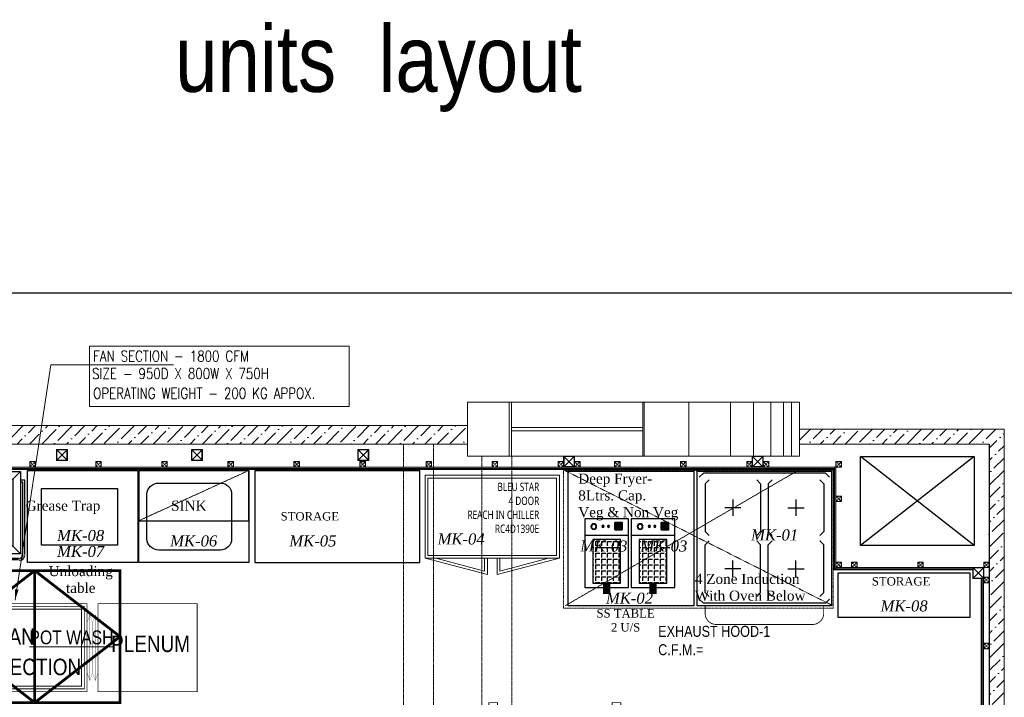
# Model space of a CAD drawing. Header units: millimetres. Extents: x -106827 to 92813, y -35754 to 7831.
# Tile 29 of 150: x -69985 to -61041, y -17755 to -11596. Entities that reach past the tile are written whole.
import ezdxf
from ezdxf.xclip import XClip

# ---------------------------------------------------------------- set-up
doc = ezdxf.new("R2010")
doc.units = ezdxf.units.MM
doc.header["$XCLIPFRAME"] = 2
for name, pattern in [('General Arrangement Plan$0$( Hidden )', [0.375, 0.25, -0.125]), ('General Arrangement Plan$0$DASHDOT', [1, 0.5, -0.25, 0, -0.25]), ('General Arrangement Plan$1$.5', [2, 0.5, -0.5, 0.5, -0.5]), ('General Arrangement Plan$1$CORES & SETBACK$0$HIDDEN', [0.375, 0.25, -0.125]), ('General Arrangement Plan$1$DASHED', [0.75, 0.5, -0.25]), ('General Arrangement Plan$1$HIDDEN', [0.375, 0.25, -0.125]), ('HIDDEN', [0.375, 0.25, -0.125])]:
    doc.linetypes.add(name, pattern=pattern)
for name, color, linetype, lineweight in [('2020 HVAC FRESH AIR DUCT', 150, 'Continuous', 25), ('2020 HVAC FRESH AIR GRILLE & DUCT TEXT', 150, 'Continuous', 9), ('2020 HVAC TRAP DOOR', 155, 'HIDDEN', 15), ('General Arrangement Plan$0$Exhaust Hood', 6, 'Continuous', 13), ('General Arrangement Plan$0$KITCHEN EQUIPMENT', 74, 'Continuous', 15), ('General Arrangement Plan$0$TEXT', 7, 'Continuous', 5), ('General Arrangement Plan$1$BEAM', 113, 'Continuous', 9), ('General Arrangement Plan$1$MEI- EXISTING WALLS', 1, 'Continuous', 15), ('General Arrangement Plan$1$PLASTER', 252, 'Continuous', 13), ('General Arrangement Plan$1$TILES', 104, 'Continuous', 9), ('General Arrangement Plan$1$TXT', 6, 'Continuous', 20), ('General Arrangement Plan$1$Wall Hatch', 8, 'Continuous', 0)]:
    doc.layers.add(name, color=color, linetype=linetype, lineweight=lineweight)
for name, color, linetype in [('General Arrangement Plan$1$Equipment', 5, 'Continuous'), ('General Arrangement Plan$1$Equipment Name', 7, 'Continuous'), ('General Arrangement Plan$1$IDS-DOOR', 45, 'Continuous'), ('General Arrangement Plan$1$wall', 7, 'Continuous')]:
    doc.layers.add(name, color=color, linetype=linetype)
doc.layers.add('General Arrangement Plan$1$MH- (Structural Elements)Strc-4', color=7, linetype='Continuous', lineweight=0, true_color=0xb85b00)
doc.layers.add('General Arrangement Plan$1$MS', color=7, linetype='Continuous', lineweight=0, true_color=0x3c5977)
doc.styles.add('General Arrangement Plan$1$Standard', font='ARIALN.TTF')
doc.styles.add('General Arrangement Plan$1$style12', font='BOOKOSI.TTF')
doc.styles.add('HVAC', font='simplex.shx', dxfattribs={"height": 8})
doc.styles.get("Standard").update_dxf_attribs({"font": 'ARIALN.TTF'})
doc.styles.add('TIMES', font='ARIALN.TTF')
doc.dimstyles.new('TFS-Dim', dxfattribs={"dimtxt": 120, "dimasz": 40, "dimexe": 25, "dimexo": 25, "dimgap": 4.5, "dimtad": 1, "dimdec": 0, "dimzin": 0, "dimdsep": 46, "dimtxsty": 'Standard', "dimblk": 'ARCHTICK', "dimcen": 0.09, "dimdle": 2, "dimclrd": 256, "dimclre": 8, "dimadec": 0, "dimazin": 0, "dimtfac": 1, "dimtdec": 0, "dimtofl": 0, "dimtmove": 1, "dimatfit": 3, "dimfxl": 1, "dimtolj": 1, "dimtzin": 0, "dimlwd": -1, "dimlwe": -1, "dimarcsym": 0})
pattern_1 = [(45, (0, 0), (1e-12, 8.838834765), [6.25, -6.25]), (135, (4.4194, 4.4194), (-8.838834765, 1e-12), [6.25, -6.25])]
pattern_2 = [(172.5, (-726867.071, -969433.78), (-6.58963561, -7.03506592), [0, -7.6, 0, -8.5, 0, -8.125]), (142.5, (-726867.071, -969433.78), (-16.23489865, -3.72068755), [0, -4.1, 0, -6.85, 0, -2.625]), (102.5, (-726862.722, -969438.128), (-11.030161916, 10.990146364), [0, -2.5, 0, -9, 0, -11.75]), (92.5, (-726862.722, -969438.128), (-13.73131425, 7.52521082), [0, -1.25, 0, -5.9, 0, -6.75])]

# ---------------------------------------------------------------- blocks, each defined once
blk = doc.blocks.new('_ArchTick')
at = {"color": 0, "linetype": 'ByBlock', "const_width": 0.15}
blk.add_lwpolyline([(-0.5, -0.5), (0.5, 0.5)], dxfattribs=at)
blk = doc.blocks.new('zw$7937')
at = {"layer": '2020 HVAC FRESH AIR DUCT', "linetype": 'Continuous', "ltscale": 4, "const_width": 7.5}
for points in [[(-2567.7, -1538.8), (-1667.7, -1538.8), (-1667.7, -738.8), (-2567.7, -738.8)], [(382.3, -1538.8), (-517.7, -1538.8), (-517.7, -738.8), (382.3, -738.8)]]:
    blk.add_lwpolyline(points, close=True, dxfattribs=at)
at = {"layer": '2020 HVAC FRESH AIR DUCT', "color": 1, "linetype": 'Continuous', "ltscale": 4, "const_width": 7.5}
for points in [[(-617.7, -1538.8), (-1567.7, -1538.8), (-1567.7, -738.8), (-617.7, -738.8)], [(-667.7, -1488.8), (-1517.7, -1488.8), (-1517.7, -788.8), (-667.7, -788.8)]]:
    blk.add_lwpolyline(points, close=True, dxfattribs=at)
at = {"layer": '2020 HVAC FRESH AIR DUCT', "color": 7, "linetype": 'Continuous', "ltscale": 4, "const_width": 7.5}
blk.add_lwpolyline([(-642.7, -1513.8), (-1542.7, -1513.8), (-1542.7, -763.8), (-642.7, -763.8)], close=True, dxfattribs=at)
at = {"layer": '2020 HVAC FRESH AIR DUCT', "color": 8, "linetype": 'Continuous', "ltscale": 4, "const_width": 2}
for points in [[(-1667.7, -913.7), (-1642.7, -838.7), (-1617.7, -913.7), (-1617.7, -1363.8), (-1642.7, -1438.8), (-1667.7, -1363.8)], [(-1567.7, -913.7), (-1592.7, -838.7), (-1617.7, -913.7), (-1617.7, -1363.8), (-1592.7, -1438.8), (-1567.7, -1363.8)], [(-617.7, -913.7), (-592.7, -838.7), (-567.7, -913.7), (-567.7, -1363.8), (-592.7, -1438.8), (-617.7, -1363.8)], [(-517.7, -913.7), (-542.7, -838.7), (-567.7, -913.7), (-567.7, -1363.8), (-542.7, -1438.8), (-517.7, -1363.8)]]:
    blk.add_lwpolyline(points, close=True, dxfattribs=at)
for points in [[(-1642.7, -1438.8), (-1642.7, -838.7)], [(-1592.7, -1438.8), (-1592.7, -838.7)], [(-592.7, -1438.8), (-592.7, -838.7)], [(-542.7, -1438.8), (-542.7, -838.7)]]:
    blk.add_lwpolyline(points, dxfattribs=at)
at = {"layer": '2020 HVAC FRESH AIR GRILLE & DUCT TEXT', "linetype": 'Continuous'}
for s, p in [('FAN', (-1434.9, -1113.2)), ('PLENUM', (-2497.9, -1179.1)), ('PLENUM', (-397.9, -1179.1)), ('SECTION', (-1434.9, -1389.2))]:
    blk.add_text(s, height=150, dxfattribs=at).set_placement(p)
blk = doc.blocks.new('General Arrangement Plan$1$VDVEV')
at = {"layer": 'General Arrangement Plan$1$MH- (Structural Elements)Strc-4', "lineweight": 5}
blk.add_lwpolyline([(490.4, 2629.6), (490.4, 3005.2), (0, 3005.2), (0, 2629.6)], dxfattribs=at)
at = {"layer": 'General Arrangement Plan$1$MH- (Structural Elements)Strc-4', "lineweight": 9}
for points in [[(490.4, 2608.7), (490.4, 2629.6), (0, 2629.6), (0, 2608.7)], [(490.4, 1419.1), (0, 1419.1), (0, 1408.7), (490.4, 1408.7)]]:
    blk.add_lwpolyline(points, close=True, dxfattribs=at)
for points in [[(0, 2608.7), (0, 1419.1)], [(229.6, 1419.1), (229.6, 2608.7)], [(260.9, 1419.1), (260.9, 2608.7)], [(490.4, 1419.1), (490.4, 2608.7)], [(0, 1408.7), (0, 0), (490.4, 0), (490.4, 1408.7)], [(0, 1001.7), (490.4, 1001.7)]]:
    blk.add_lwpolyline(points, dxfattribs=at)
at = {"layer": 'General Arrangement Plan$1$MH- (Structural Elements)Strc-4', "lineweight": 0}
for points in [[(0, 626.1), (490.4, 626.1)], [(0, 417.4), (490.4, 417.4)], [(0, 260.9), (490.4, 260.9)], [(0, 146.1), (490.4, 146.1)], [(0, 73), (490.4, 73)]]:
    blk.add_lwpolyline(points, dxfattribs=at)
blk = doc.blocks.new('General Arrangement Plan$1$A$C08D46EED')
at = {"lineweight": 0}
for p, q in [((-523.2, 710.2), (-440.8, 609.6)), ((-1219.8, 140, 0), (-1137.4, 39.4))]:
    blk.add_line(p, q, dxfattribs=at)
at = {"linetype": 'Continuous', "lineweight": 0, "const_width": 6}
blk.add_lwpolyline([(-440.8, 609.6), (-523.2, 710.2), (-569.6, 672.2), (-525.3, 618), (-513.6, 627.5), (-475.6, 581.1)], close=True, dxfattribs=at)
blk.add_lwpolyline([(-440.8, 609.6), (-523.2, 710.2), (-569.6, 672.2), (-525.3, 618), (-513.6, 627.5), (-475.6, 581.1)], close=True, dxfattribs=at)
at = {"lineweight": 0}
blk.add_lwpolyline([(-513.6, 627.5), (-560.1, 589.5), (-46.4, -38), (0, 0)], close=True, dxfattribs=at)
blk.add_lwpolyline([(-513.6, 627.5), (-560.1, 589.5), (-46.4, -38), (0, 0)], close=True, dxfattribs=at)
at = {"linetype": 'Continuous', "lineweight": 0, "const_width": 6, "elevation": 0}
blk.add_lwpolyline([(-1138.2, 38.8), (-1220.6, 139.4), (-1174.1, 177.4), (-1129.8, 123.2), (-1141.4, 113.7), (-1103.4, 67.3)], close=True, dxfattribs=at)
blk.add_lwpolyline([(-1138.2, 38.8), (-1220.6, 139.4), (-1174.1, 177.4), (-1129.8, 123.2), (-1141.4, 113.7), (-1103.4, 67.3)], close=True, dxfattribs=at)
at = {"color": 8, "linetype": 'General Arrangement Plan$1$HIDDEN', "ltscale": 0.025}
blk.add_arc((-511.6, 632, 0), 815.6, 219.44999, 304.77071, dxfattribs=at)
blk = doc.blocks.new('General Arrangement Plan$1$A$C974a59a5')
at = {"layer": 'General Arrangement Plan$1$Equipment', "linetype": 'Continuous'}
h = blk.add_hatch(color=2, dxfattribs=at)
h.dxf.hatch_style = 1
h.paths.add_polyline_path([(41, -17.4, 0.414214), (32.1, -26.4), (32.1, -62.2, 0.414214), (41, -71.1), (76.9, -71.1, 0.414214), (85.8, -62.2), (85.8, -26.4, 0.414214), (76.9, -17.4)])
h = blk.add_hatch(color=1, dxfattribs=at)
h.dxf.hatch_style = 1
h.paths.add_polyline_path([(113.1, -45.6, -1), (125.3, -45.6, -1)])
h = blk.add_hatch(color=2, dxfattribs=at)
h.dxf.hatch_style = 1
h.paths.add_polyline_path([(145.5, -45.6, -1), (157.6, -45.6, -1)])
h = blk.add_hatch(color=256, dxfattribs=at)
h.dxf.hatch_style = 1
h.paths.add_polyline_path([(223.5, -46.9, 1), (189.8, -46.9, 1)])
h.paths.add_polyline_path([(220.2, -46.9, 1), (193.1, -46.9, 1)], flags=16)
h = blk.add_hatch(dxfattribs=at)
h.set_pattern_fill('ANGLE', color=251, scale=5, angle=180)
h.set_pattern_definition([(180, (-22665710.864, 7389292.22), (-4e-15, -34.925), [25.4, -9.525]), (270, (-22665710.864, 7389292.22), (34.925, -6e-15), [25.4, -9.525])])
h.paths.add_polyline_path([(47.1, -385), (212.9, -385), (212.9, -123.5), (47.1, -123.5)])
blk.add_line((0, -100), (260, -100), dxfattribs=at)
for points in [[(0, 0), (260, 0), (260, -410), (0, -410)], [(47.1, -123.5), (212.9, -123.5), (212.9, -385), (47.1, -385)]]:
    blk.add_lwpolyline(points, close=True, dxfattribs=at)
blk.add_lwpolyline([(41.4, -26.7), (68.5, -26.7, -0.414214), (75.2, -33.4), (75.2, -60.5, -0.414214), (68.5, -67.2), (41.4, -67.2, -0.414214), (34.7, -60.5), (34.7, -33.4, -0.414214)], format="xyb", close=True, dxfattribs=at)
at = {"layer": 'General Arrangement Plan$1$Equipment', "const_width": 44.2}
blk.add_lwpolyline([(130, -385), (129.7, -449)], dxfattribs=at)
at = {"layer": 'General Arrangement Plan$1$Equipment', "linetype": 'Continuous'}
for centre, radius in [((119.2, -45.6), 6.08), ((151.5, -45.6), 6.08), ((206.6, -46.9), 16.9), ((206.6, -46.9), 13.5)]:
    blk.add_circle(centre, radius, dxfattribs=at)
blk.add_ellipse((54.9, -46.9), major_axis=(0, -16), ratio=0.192581, dxfattribs=at)
blk = doc.blocks.new('General Arrangement Plan$1$A$C46ca8d90')
at = {"layer": 'General Arrangement Plan$1$Equipment', "color": 251}
for p, q in [((-787.9, 767.3, 0.7), (-763.6, 791.5, 0.7)), ((-763.6, 791.5, 0.7), (-36.4, 791.5, 0.7)), ((-12.1, 767.3, 0.7), (-36.4, 791.5, 0.7)), ((-753.3, 727.6, 0.7), (-730, 751, 0.7)), ((-753.3, 727.6, 0.7), (-753.3, 443.4, 0.7)), ((-445.8, 751, 0.7), (-422.4, 727.6, 0.7)), ((-422.4, 727.6, 0.7), (-422.4, 443.4, 0.7)), ((-354.2, 751, 0.7), (-377.6, 727.6, 0.7)), ((-377.6, 727.6, 0.7), (-377.6, 443.4, 0.7)), ((-46.7, 727.6, 0.7), (-70, 751, 0.7)), ((-46.7, 727.6, 0.7), (-46.7, 443.4, 0.7)), ((-587.9, 633.6, 0.7), (-587.9, 537.3, 0.7)), ((-212.1, 633.6, 0.7), (-212.1, 537.3, 0.7)), ((-539.7, 585.5, 0.7), (-636, 585.5, 0.7)), ((-260.3, 585.5, 0.7), (-164, 585.5, 0.7)), ((-753.3, 443.4, 0.7), (-730, 420, 0.7)), ((-422.4, 443.4, 0.7), (-445.8, 420, 0.7)), ((-377.6, 443.4, 0.7), (-354.2, 420, 0.7)), ((-46.7, 443.4, 0.7), (-70, 420, 0.7)), ((-753.3, 364, 0.7), (-730, 387.4, 0.7)), ((-753.3, 79.7, 0.7), (-753.3, 364, 0.7)), ((-422.4, 364, 0.7), (-445.8, 387.4, 0.7)), ((-422.4, 79.7, 0.7), (-422.4, 364, 0.7)), ((-377.6, 364, 0.7), (-354.2, 387.4, 0.7)), ((-377.6, 79.7, 0.7), (-377.6, 364, 0.7)), ((-46.7, 364, 0.7), (-70, 387.4, 0.7)), ((-46.7, 79.7, 0.7), (-46.7, 364, 0.7)), ((-587.9, 173.7, 0.7), (-587.9, 270, 0.7)), ((-212.1, 173.7, 0.7), (-212.1, 270, 0.7)), ((-539.7, 221.8, 0.7), (-636, 221.8, 0.7)), ((-260.3, 221.8, 0.7), (-164, 221.8, 0.7)), ((-753.3, 79.7, 0.7), (-730, 56.3, 0.7)), ((-445.8, 56.3, 0.7), (-422.4, 79.7, 0.7)), ((-354.2, 56.3, 0.7), (-377.6, 79.7, 0.7)), ((-46.7, 79.7, 0.7), (-70, 56.3, 0.7)), ((-787.9, 40, 0.7), (-763.6, 15.8, 0.7)), ((-763.6, 15.8, 0.7), (-36.4, 15.8, 0.7)), ((-12.1, 40, 0.7), (-36.4, 15.8, 0.7))]:
    blk.add_line(p, q, dxfattribs=at)
at = {"layer": 'General Arrangement Plan$1$Equipment'}
blk.add_lwpolyline([(-800, 0), (0, 0), (0, 803.7), (-800, 803.7)], close=True, dxfattribs=at)
blk = doc.blocks.new('General Arrangement Plan$1$A$C0642dd72')
at = {"layer": 'General Arrangement Plan$1$MS', "ltscale": 10}
for p, q in [((5980.3, 12709.7), (6080.3, 12809.7)), ((6080.3, 12709.7), (5980.3, 12809.7)), ((7206.8, 12709.7), (7306.8, 12809.7)), ((7306.8, 12709.7), (7206.8, 12809.7)), ((8717.5, 12709.7), (8817.5, 12809.7)), ((8817.5, 12709.7), (8717.5, 12809.7)), ((10587.9, 12649.7), (10687.9, 12749.7)), ((10687.9, 12649.7), (10587.9, 12749.7)), ((12300.7, 12649.7), (12400.7, 12749.7)), ((12400.7, 12649.7), (12300.7, 12749.7)), ((14305.3, 11636.5), (14405.3, 11736.5)), ((14405.3, 11636.5), (14305.3, 11736.5))]:
    blk.add_line(p, q, dxfattribs=at)
for points in [[(5980.3, 12709.7), (6080.3, 12709.7), (6080.3, 12809.7), (5980.3, 12809.7)], [(5984.3, 12713.7), (6076.3, 12713.7), (6076.3, 12805.7), (5984.3, 12805.7)], [(7206.8, 12709.7), (7306.8, 12709.7), (7306.8, 12809.7), (7206.8, 12809.7)], [(7210.8, 12713.7), (7302.8, 12713.7), (7302.8, 12805.7), (7210.8, 12805.7)], [(8717.5, 12709.7), (8817.5, 12709.7), (8817.5, 12809.7), (8717.5, 12809.7)], [(8721.5, 12713.7), (8813.5, 12713.7), (8813.5, 12805.7), (8721.5, 12805.7)], [(10587.9, 12649.7), (10687.9, 12649.7), (10687.9, 12749.7), (10587.9, 12749.7)], [(10591.9, 12653.7), (10683.9, 12653.7), (10683.9, 12745.7), (10591.9, 12745.7)], [(12300.7, 12649.7), (12400.7, 12649.7), (12400.7, 12749.7), (12300.7, 12749.7)], [(12304.7, 12653.7), (12396.7, 12653.7), (12396.7, 12745.7), (12304.7, 12745.7)], [(14305.3, 11636.5), (14405.3, 11636.5), (14405.3, 11736.5), (14305.3, 11736.5)], [(14309.3, 11640.5), (14401.3, 11640.5), (14401.3, 11732.5), (14309.3, 11732.5)]]:
    blk.add_lwpolyline(points, close=True, dxfattribs=at)
blk = doc.blocks.new('*U211')
at = {"layer": 'General Arrangement Plan$1$TILES'}
h = blk.add_hatch(dxfattribs=at)
h.set_pattern_fill('ZIGZAG', color=256, scale=50, angle=45)
h.set_pattern_definition(pattern_1)
h.paths.add_polyline_path([(98753.1, -854001.2), (105382.5, -854001.2), (105382.5, -853991.2), (98753.1, -853991.2)])
blk.add_lwpolyline([(105382.5, -854001.2), (105382.5, -853991.2), (98753.1, -853991.2), (98753.1, -854001.2)], close=True, dxfattribs=at)
blk = doc.blocks.new('*U221')
at = {"layer": 'General Arrangement Plan$1$PLASTER'}
h = blk.add_hatch(dxfattribs=at)
h.set_pattern_fill('AR-SAND', color=256, scale=5, angle=90)
h.set_pattern_definition(pattern_2)
h.paths.add_polyline_path([(127101.9, -848202.3), (127101.9, -848190.3), (119264.1, -848190.3), (119264.1, -848202.3)])
blk.add_lwpolyline([(127101.9, -848202.3), (127101.9, -848190.3), (119264.1, -848190.3), (119264.1, -848202.3)], close=True, dxfattribs=at)
blk = doc.blocks.new('General Arrangement Plan$1$A$C25013FFA')
at = {"layer": 'General Arrangement Plan$1$MS', "linetype": 'General Arrangement Plan$1$CORES & SETBACK$0$HIDDEN', "ltscale": 25}
for p, q in [((-9, 60), (35, 16)), ((35, 60), (-9, 16))]:
    blk.add_line(p, q, dxfattribs=at)
at = {"layer": 'General Arrangement Plan$1$MS', "ltscale": 25}
blk.add_lwpolyline([(-12, 13), (38, 13), (38, 63), (-12, 63)], close=True, dxfattribs=at)
blk.add_lwpolyline([(-12, 13), (38, 13), (38, 63), (-12, 63)], close=True, dxfattribs=at)
at = {"layer": 'General Arrangement Plan$1$MS', "linetype": 'General Arrangement Plan$1$.5', "ltscale": 25}
blk.add_lwpolyline([(-9, 16), (35, 16), (35, 60), (-9, 60)], close=True, dxfattribs=at)
blk = doc.blocks.new('*U224')
at = {"layer": 'General Arrangement Plan$1$TILES'}
h = blk.add_hatch(dxfattribs=at)
h.set_pattern_fill('ZIGZAG', color=256, scale=50, angle=45)
h.set_pattern_definition(pattern_1)
h.paths.add_polyline_path([(98763.1, -853991.2), (98763.1, -854001.2), (100018.5, -854001.2), (100018.5, -853991.2)])
blk.add_lwpolyline([(100018.5, -854001.2), (100018.5, -853991.2), (98763.1, -853991.2), (98763.1, -854001.2)], close=True, dxfattribs=at)
blk = doc.blocks.new('*U225')
at = {"layer": 'General Arrangement Plan$1$PLASTER'}
h = blk.add_hatch(dxfattribs=at)
h.set_pattern_fill('AR-SAND', color=256, scale=5, angle=90)
h.set_pattern_definition(pattern_2)
h.paths.add_polyline_path([(120529.6, -848202.3), (120529.6, -848190.3), (119286.1, -848190.3), (119286.1, -848202.3)])
blk.add_lwpolyline([(120529.6, -848202.3), (120529.6, -848190.3), (119286.1, -848190.3), (119286.1, -848202.3)], close=True, dxfattribs=at)
blk = doc.blocks.new('*U226')
at = {"layer": 'General Arrangement Plan$1$TILES'}
h = blk.add_hatch(dxfattribs=at)
h.set_pattern_fill('ZIGZAG', color=256, scale=50, angle=45)
h.set_pattern_definition(pattern_1)
h.paths.add_polyline_path([(99095.5, -853991.2), (99095.5, -854001.2), (100018.5, -854001.2), (100018.5, -853991.2)])
blk.add_lwpolyline([(100018.5, -854001.2), (100018.5, -853991.2), (99095.5, -853991.2), (99095.5, -854001.2)], close=True, dxfattribs=at)
blk = doc.blocks.new('*U208')
at = {"layer": 'General Arrangement Plan$1$PLASTER'}
h = blk.add_hatch(dxfattribs=at)
h.set_pattern_fill('AR-SAND', color=256, scale=5, angle=90)
h.set_pattern_definition(pattern_2)
h.paths.add_polyline_path([(120519.6, -848202.3), (120519.6, -848190.3), (119594.5, -848190.3), (119594.5, -848202.3)])
blk.add_lwpolyline([(120519.6, -848202.3), (120519.6, -848190.3), (119594.5, -848190.3), (119594.5, -848202.3)], close=True, dxfattribs=at)
blk = doc.blocks.new('*U201')
at = {"layer": 'General Arrangement Plan$1$TILES'}
h = blk.add_hatch(dxfattribs=at)
h.set_pattern_fill('ZIGZAG', color=256, scale=50, angle=45)
h.set_pattern_definition(pattern_1)
h.paths.add_polyline_path([(100018.5, -854001.2), (100018.5, -853991.2), (91188.8, -853991.2), (91188.8, -854001.2)])
blk.add_lwpolyline([(100018.5, -854001.2), (100018.5, -853991.2), (91188.8, -853991.2), (91188.8, -854001.2)], close=True, dxfattribs=at)
blk = doc.blocks.new('*U202')
at = {"layer": 'General Arrangement Plan$1$PLASTER'}
h = blk.add_hatch(dxfattribs=at)
h.set_pattern_fill('AR-SAND', color=256, scale=5, angle=90)
h.set_pattern_definition(pattern_2)
h.paths.add_polyline_path([(120539.6, -848202.3), (120539.6, -848190.3), (111689.8, -848190.3), (111689.8, -848202.3)])
blk.add_lwpolyline([(120539.6, -848202.3), (120539.6, -848190.3), (111689.8, -848190.3), (111689.8, -848202.3)], close=True, dxfattribs=at)
blk = doc.blocks.new('General Arrangement Plan$0$A$C49c51ee7')
at = {"layer": 'General Arrangement Plan$1$Equipment'}
for points in [[(35.6, 805.3), (26.7, 802.4)], [(51.9, 808.3), (35.6, 805.3)], [(700, 805.3), (689.6, 808.3)], [(708.9, 802.4), (700, 805.3)], [(1.4, 771.2), (0, 762.3)], [(0, 754.9), (0, 78.6)], [(5.9, 781.6), (1.4, 771.2)], [(11.9, 789), (5.9, 781.6)], [(17.7, 796.4), (11.9, 789)], [(26.7, 802.4), (17.7, 796.4)], [(19.3, 766.7), (17.7, 759.3)], [(17.7, 754.9), (17.7, 96.4)], [(20.8, 772.7), (19.3, 766.7)], [(25.2, 778.6), (20.8, 772.7)], [(29.7, 783), (25.2, 778.6)], [(35.6, 786.1), (29.7, 783)], [(41.5, 789), (35.6, 786.1)], [(38.5, 750.4), (701.5, 750.4)], [(701.5, 750.4), (701.5, 0), (38.5, 0), (38.5, 750.4)], [(109.7, 679.3), (38.5, 750.4)], [(51.9, 790.5), (41.5, 789)], [(56.3, 803.8), (686.7, 803.8)], [(56.3, 790.5), (686.7, 790.5)], [(630.3, 679.3), (701.5, 750.4)], [(694.1, 789), (688.1, 790.5)], [(701.5, 786.1), (694.1, 789)], [(705.9, 783), (701.5, 786.1)], [(710.4, 778.6), (705.9, 783)], [(717.8, 796.4), (708.9, 802.4)], [(714.9, 772.7), (710.4, 778.6)], [(717.8, 766.7), (714.9, 772.7)], [(725.2, 789), (717.8, 796.4)], [(719.3, 756.4), (717.8, 766.7)], [(719.3, 754.9), (719.3, 96.4)], [(729.7, 781.6), (725.2, 789)], [(734.1, 771.2), (729.7, 781.6)], [(737.1, 756.4), (734.1, 771.2)], [(737.1, 754.9), (737.1, 78.6)], [(109.7, 679.3), (630.3, 679.3)], [(109.7, 71.2), (109.7, 679.3)], [(630.3, 679.3), (630.3, 71.2)], [(17.7, 96.4), (38.5, 96.4)], [(719.3, 96.4), (701.5, 96.4)], [(0, 78.6), (38.5, 78.6)], [(109.7, 71.2), (38.5, 0)], [(630.3, 71.2), (109.7, 71.2)], [(630.3, 71.2), (701.5, 0)], [(737.1, 78.6), (701.5, 78.6)]]:
    blk.add_lwpolyline(points, dxfattribs=at)
blk = doc.blocks.new('General Arrangement Plan')
at = {"layer": 'General Arrangement Plan$1$Wall Hatch', "true_color": 0xc7c8ca}
h = blk.add_hatch(dxfattribs=at)
h.set_pattern_fill('ANSI36', color=9, scale=25)
h.paths.add_polyline_path([(3100.4, 14050.1), (9916.9, 14050.1), (9916.9, 13882.8), (3100.4, 13882.8)])
h = blk.add_hatch(dxfattribs=at)
h.set_pattern_fill('ANSI36', color=9, scale=25)
h.paths.add_polyline_path([(12932.4, 14018.9), (12932.4, 13882.8), (14653.2, 13882.8), (14656, 4873.7), (14791.6, 4873.7), (14788.9, 14018.6)])
at = {"layer": 'General Arrangement Plan$0$Exhaust Hood', "linetype": 'General Arrangement Plan$0$DASHDOT', "ltscale": 0.25}
for p, q in [((10801.2, 12411.9), (12915.8, 13641.9)), ((10801.2, 13641.9), (13236.4, 12411.9))]:
    blk.add_line(p, q, dxfattribs=at)
blk.add_lwpolyline([(13236.4, 13641.9), (13236.4, 12391.9), (10786.2, 12391.9), (10786.2, 13641.9)], close=True, dxfattribs=at)
at = {"layer": 'General Arrangement Plan$0$KITCHEN EQUIPMENT'}
for points in [[(10750.2, 13599.2), (10750.2, 12844.2), (9530.2, 12844.2), (9530.2, 13599.2)], [(10725.2, 13574.2), (10725.2, 12869.2), (9555.2, 12869.2), (9555.2, 13574.2)]]:
    blk.add_lwpolyline(points, close=True, dxfattribs=at)
for points in [[(10096.1, 12844.2), (10096.1, 12695.6), (9530.2, 12844.2)], [(10071.1, 12844.2), (10071.1, 12728), (9628.7, 12844.2)], [(10184.2, 12844.2), (10184.2, 12695.6), (10750.2, 12844.2)], [(10209.2, 12844.2), (10209.2, 12728), (10651.7, 12844.2)]]:
    blk.add_lwpolyline(points, dxfattribs=at)
at = {"layer": 'General Arrangement Plan$1$BEAM', "linetype": 'General Arrangement Plan$0$( Hidden )', "ltscale": 11}
for points in [[(9607.6, 13882.8), (9607.6, 877.8), (9334.2, 877.8), (9334.2, 13882.8)], [(10318.6, 13772.8), (10318.6, 877.8), (10045.1, 877.8), (10045.1, 13772.8)]]:
    blk.add_lwpolyline(points, close=True, dxfattribs=at)
at = {"layer": 'General Arrangement Plan$1$Equipment', "linetype": 'General Arrangement Plan$1$DASHED', "lineweight": 0, "ltscale": 0.2}
blk.add_line((6929.8, 13185.8), (7929.4, 13643), dxfattribs=at)
at = {"layer": 'General Arrangement Plan$1$Equipment'}
for points in [[(5919.5, 13643), (6919.7, 13643), (6919.7, 12804.8), (5919.5, 12804.8)], [(6929.8, 13643), (7929.4, 13643), (7929.4, 12804.8), (6929.8, 12804.8)], [(7982.4, 12804.8), (9482.3, 12804.8), (9482.3, 13639), (7982.4, 13639)], [(11972.6, 12412.7), (10829.6, 12412.7), (10829.6, 13636.7), (11972.6, 13636.7)], [(11972.6, 12412.7), (10829.6, 12412.7), (10829.6, 13636.7), (11972.6, 13636.7)], [(13280.8, 12310.2), (14480.4, 12310.2), (14480.4, 12710.4), (13280.8, 12710.4)]]:
    blk.add_lwpolyline(points, close=True, dxfattribs=at)
at = {"layer": 'General Arrangement Plan$1$Equipment', "ltscale": 0.2}
blk.add_lwpolyline([(6929.8, 13185.8), (7929.4, 13185.8), (7929.4, 13643), (6929.8, 13643)], close=True, dxfattribs=at)
at = {"layer": 'General Arrangement Plan$1$Equipment'}
blk.add_lwpolyline([(7112.1, 13528.7), (7670.8, 13528.7, -0.414214), (7772.4, 13427), (7772.4, 13020.7, -0.414214), (7670.8, 12919.1), (7112.1, 12919.1, -0.396299), (7001.4, 13020.7), (7001.4, 13427, -0.396299)], format="xyb", close=True, dxfattribs=at)
at = {"layer": 'General Arrangement Plan$1$Equipment', "ltscale": 0.7}
blk.add_lwpolyline([(6736.4, 13477.6), (6736.4, 12964), (6044.5, 12964), (6044.5, 13477.6)], close=True, dxfattribs=at)
at = {"layer": 'General Arrangement Plan$1$Equipment', "const_width": 7.62}
blk.add_lwpolyline([(13150.9, 12411.9), (13150.9, 12344.4, -0.414214), (13049.3, 12242.8), (12175.6, 12242.8, -0.414214), (12073.9, 12344.4), (12073.9, 12411.9)], format="xyb", dxfattribs=at)
at = {"layer": 'General Arrangement Plan$1$MEI- EXISTING WALLS', "color": 18, "true_color": 0x000000}
for p, q in [((14788.9, 14018.6), (12932.4, 14018.5)), ((14791.5, 4871.9), (14791.5, 14018.6)), ((14653.2, 13882.9), (12932.4, 13882.8)), ((14656, 5036.9), (14656, 13882.8))]:
    blk.add_line(p, q, dxfattribs=at)
blk.add_lwpolyline([(9916.9, 14050.2), (3094.3, 14050.1), (3094.3, 13882.8), (9916.9, 13882.8), (9916.9, 14050.2)], dxfattribs=at)
at = {"layer": 'General Arrangement Plan$1$MH- (Structural Elements)Strc-4'}
blk.add_lwpolyline([(3100.4, 14050.1), (9916.9, 14050.1), (9916.9, 13882.8), (3100.4, 13882.8)], close=True, dxfattribs=at)
blk.add_lwpolyline([(12932.4, 14018.9), (12932.4, 13882.8), (14653.2, 13882.8), (14656, 4873.7), (14791.6, 4873.7), (14788.9, 14018.6), (12932.4, 14018.9)], dxfattribs=at)
at = {"layer": 'General Arrangement Plan$1$wall', "color": 251, "ltscale": 5, "true_color": 0x636466}
blk.add_lwpolyline([(14518, 13771.2), (14518, 12960.5), (13484.5, 12960.5), (13484.5, 13771.2)], close=True, dxfattribs=at)
for points in [[(14518, 12960.5), (13484.5, 13771.2)], [(14518, 13771.2), (13484.5, 12960.5)]]:
    blk.add_lwpolyline(points, dxfattribs=at)
at = {"layer": 'General Arrangement Plan$1$Wall Hatch'}
blk.add_lwpolyline([(9916.9, 14265), (12932.4, 14265), (12932.4, 13772.8), (9916.9, 13772.8)], close=True, dxfattribs=at)
at = {"color": 7, "rotation": 180}
blk.add_blockref('General Arrangement Plan$0$A$C49c51ee7', (5894.3, 13634.3), dxfattribs=at)
at = {"layer": 'General Arrangement Plan$1$Equipment', "xscale": -1.524003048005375, "yscale": 1.524003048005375, "zscale": 1.524003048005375}
for name, p in [('General Arrangement Plan$1$A$C46ca8d90', (12002.8, 12411.9)), ('General Arrangement Plan$1$A$C974a59a5', (11377, 13204.1)), ('General Arrangement Plan$1$A$C974a59a5', (11798.2, 13204.1))]:
    blk.add_blockref(name, p, dxfattribs=at)
at = {"layer": 'General Arrangement Plan$1$IDS-DOOR', "color": 1, "xscale": 1.331512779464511, "yscale": 1.331512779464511, "zscale": 1.331512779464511, "rotation": 320.6991735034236}
blk.add_blockref('General Arrangement Plan$1$A$C08D46EED', (11248.6, 10359.5), dxfattribs=at)
at = {"layer": 'General Arrangement Plan$1$MH- (Structural Elements)Strc-4', "xscale": 1.003446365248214, "yscale": 1.003446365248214, "zscale": 1.003446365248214, "rotation": 90}
blk.add_blockref('General Arrangement Plan$1$VDVEV', (12932.4, 13772.8), dxfattribs=at)
at = {"layer": 'General Arrangement Plan$1$MS', "ltscale": 10}
blk.add_blockref('General Arrangement Plan$1$A$C0642dd72', (200.7, 1023.9), dxfattribs=at)
at = {"layer": 'General Arrangement Plan$1$MS', "ltscale": 25, "rotation": 180}
for p in [(5976.6, 13736.6), (6576.6, 13736.6), (7176.6, 13736.6), (7776.6, 13736.6), (8376.6, 13736.6), (8976.6, 13736.6), (9576.6, 13736.6), (10176.6, 13736.6), (10776.6, 13736.6), (12639.4, 13736.7), (13300.5, 13736.7), (13300.5, 13423.6), (13300.5, 12823.6), (13443, 12822.6), (14043, 12822.6), (14643, 12822.6), (14643, 12685.7), (14643, 12085.7)]:
    blk.add_blockref('General Arrangement Plan$1$A$C25013FFA', p, dxfattribs=at)
at = {"layer": 'General Arrangement Plan$1$MS', "ltscale": 25, "xscale": -1, "rotation": 180}
for p in [(10900.6, 13736.6), (11263.4, 13736.7), (11863.4, 13736.7), (12463.4, 13736.7)]:
    blk.add_blockref('General Arrangement Plan$1$A$C25013FFA', p, dxfattribs=at)
at = {"layer": 'General Arrangement Plan$1$PLASTER', "xscale": -1}
for name, p, rotation in [('*U202', (-107289.1, -834528.7), 180), ('*U208', (-834939.8, 133268.2), 90), ('*U225', (-106023.6, -835441.7), 180), ('*U221', (-833599.4, 131924.6), 90)]:
    blk.add_blockref(name, p, dxfattribs=dict(at, rotation=rotation))
at = {"layer": 'General Arrangement Plan$1$TILES'}
for name, p in [('*U201', (-86778, 867652.9)), ('*U224', (-85512.6, 866739.8))]:
    blk.add_blockref(name, p, dxfattribs=at)
for name, p, rotation in [('*U226', (867241.7, 112757.2), 270), ('*U211', (868582.2, 111413.5), 269.9999999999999)]:
    blk.add_blockref(name, p, dxfattribs=dict(at, rotation=rotation))
at = {"layer": 'General Arrangement Plan$0$TEXT', "color": 1, "char_height": 100, "width": 54.555, "attachment_point": 7, "style": 'General Arrangement Plan$1$Standard'}
for s, insert in [('{\\fTimes New Roman|b0|i1|c0|p18;MK-08}', (6187.2, 12999.7)), ('{\\fTimes New Roman|b0|i1|c0|p18;MK-06}', (7214.2, 12950.7)), ('{\\fTimes New Roman|b0|i1|c0|p18;MK-07}', (6187.2, 12855.1))]:
    blk.add_mtext(s, dxfattribs=dict(at, insert=insert))
at = {"layer": 'General Arrangement Plan$0$TEXT', "color": 1, "char_height": 100, "attachment_point": 7, "style": 'General Arrangement Plan$1$Standard'}
for s, insert in [('{\\fTimes New Roman|b0|i1|c0|p18;MK-04}', (9643.7, 12968.5)), ('{\\fTimes New Roman|b0|i1|c0|p18;MK-01}', (12491, 13005)), ('{\\fTimes New Roman|b0|i1|c0|p18;MK-05}', (8296.8, 12950.7)), ('{\\fTimes New Roman|b0|i1|c0|p18;MK-03}', (10940.5, 12904.7)), ('{\\fTimes New Roman|b0|i1|c0|p18;MK-03}', (11484.2, 12904.7)), ('{\\fTimes New Roman|b0|i1|c0|p18;MK-02}', (11172.8, 12430.5)), ('{\\fTimes New Roman|b0|i1|c0|p18;MK-08}', (13667.6, 12359.8))]:
    blk.add_mtext(s, dxfattribs=dict(at, insert=insert))
at = {"layer": 'General Arrangement Plan$1$Equipment Name', "color": 0, "style": 'General Arrangement Plan$1$style12'}
for s, insert, char_height, width, attachment_point in [('{\\fMicrosoft YaHei UI|b0|i0|c0|p34;\\W0.75;BLEU STAR \\P4 DOOR \\PREACH IN CHILLER \\PRC4D1390E}', (10566.6, 13532.1), 76.2, 665.805, 3), ('\\A1;\\pxql;{\\C256;Deep Fryer-\\P8Ltrs. Cap. \\PVeg & Non Veg}', (12085, 13187.8), 91.44, 1163.721, 9), ('Grease Trap', (6580.6, 13368.6), 91.44, 694.851, 3), ('SINK', (7545.4, 13368.6), 91.44, 694.851, 3), ('STORAGE', (8748.9, 13264.5), 76.2, 665.805, 3), ('\\pxqc;Unloading table', (6749.7, 12773.5), 91.44, 694.851, 3), ('\\A1;\\pxql;{\\C256;4 Zone Induction \\PWith Oven Below}', (13144.2, 12457.1), 91.44, 1163.721, 9), ('STORAGE', (14119.7, 12673.6), 76.2, 665.805, 3), ('\\pxqc;SS TABLE\\P2 U/S', (11684.5, 12382.1), 76.2, 665.805, 3)]:
    blk.add_mtext(s, dxfattribs=dict(at, insert=insert, char_height=char_height, width=width, attachment_point=attachment_point))
at = {"layer": 'General Arrangement Plan$1$TXT', "insert": (6318.1, 12124.7), "char_height": 125, "width": 2265.161, "attachment_point": 5, "style": 'General Arrangement Plan$1$Standard'}
blk.add_mtext('{\\LPOT WASH}', dxfattribs=at)
at = {"layer": 'General Arrangement Plan$1$TXT', "color": 6, "ltscale": 0.25, "insert": (11647.6, 12230.4), "char_height": 100, "width": 1022.292, "attachment_point": 1, "style": 'General Arrangement Plan$1$Standard'}
blk.add_mtext('EXHAUST HOOD-1\\PC.F.M.=', dxfattribs=at)

msp = doc.modelspace()

# ---------------------------------------------------------------- block references
at = {"color": 7}
ref = msp.add_blockref('General Arrangement Plan', (-75832.3, -29336.1), dxfattribs=at)
XClip(ref).set_block_clipping_path([(48.7190010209, -107.5186207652), (15251.6043912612, 15253.5715002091)])

# ---------------------------------------------------------------- texts
at = {"insert": (-68572.4, -11647.6), "char_height": 604.144, "width": 29780.075, "attachment_point": 1, "style": 'TIMES'}
msp.add_mtext('units  layout', dxfattribs=at)

# ---------------------------------------------------------------- next in the draw order: linework, layer by layer
at = {"layer": '2020 HVAC FRESH AIR GRILLE & DUCT TEXT'}
msp.add_lwpolyline([(-69349, -14563), (-66992.8, -14563), (-66992.8, -15112.3), (-69349, -15112.3)], close=True, dxfattribs=at)
at = {"layer": '2020 HVAC TRAP DOOR', "ltscale": 150, "const_width": 25}
for points in [[(-69848, -16603.6), (-70623, -17203.6), (-69848, -17803.6)], [(-69848, -16603.6), (-69848, -17803.6)], [(-69848, -16603.6), (-69073, -17203.6), (-69848, -17803.6)]]:
    msp.add_lwpolyline(points, dxfattribs=at)
msp.add_lwpolyline([(-70623, -17803.6), (-69073, -17803.6), (-69073, -16603.6), (-70623, -16603.6)], close=True, dxfattribs=at)

# ---------------------------------------------------------------- next in the draw order: block references
at = {"layer": '2020 HVAC FRESH AIR DUCT'}
for p in [(-68755.3, -16164.8), (-68755.2, -16164.8)]:
    msp.add_blockref('zw$7937', p, dxfattribs=at)

# ---------------------------------------------------------------- next in the draw order: texts
at = {"layer": '2020 HVAC FRESH AIR GRILLE & DUCT TEXT', "style": 'HVAC', "width": 0.8}
for s, p in [('FAN SECTION - 1800 CFM', (-69317.1, -14703.1)), ('SIZE - 950D X 800W X 750H ', (-69327.4, -14861.8)), ('OPERATING WEIGHT - 200 KG APPOX.', (-69317.1, -15040.9))]:
    msp.add_text(s, height=98.425, dxfattribs=at).set_placement(p)

# ---------------------------------------------------------------- next in the draw order: leaders
at = {"layer": '2020 HVAC FRESH AIR GRILLE & DUCT TEXT', "linetype": 'Continuous'}
msp.add_leader([(-70026.1, -16873.6), (-69701.1, -14733.1), (-68586.4, -14733.1)], dimstyle='TFS-Dim', override={"dimasz": 100, "dimtad": 0, "dimclrd": 7, "dimlwd": 5}, dxfattribs=at)

doc.saveas('drawing.dxf')
